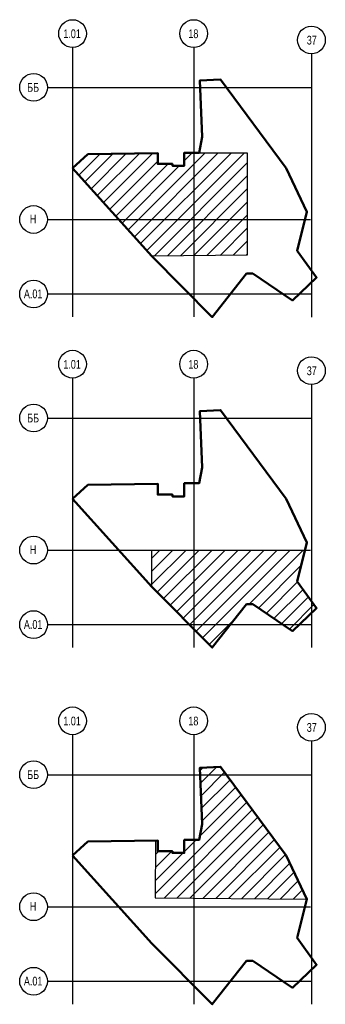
# Model space of a CAD drawing. Header units: millimetres. Extents: x -135639 to 224623, y -383017 to -59102.
# Tile 3 of 256: x -38772 to -28235, y -171261 to -137350. Entities that reach past the tile are written whole.
import ezdxf

# ---------------------------------------------------------------- set-up
doc = ezdxf.new("R2010")
doc.units = ezdxf.units.MM
doc.linetypes.add('ADSK_Линия сетки', pattern=[25, 20, -2.5, 0, -2.5])
doc.layers.add('A-HATCH-WALL', color=7, linetype='Continuous')
doc.layers.add('СОТС', color=5, linetype='Continuous')
doc.layers.add('Текст', color=7, linetype='Continuous', lineweight=9)
doc.styles.add('Arial Narrow', font='ARIALN.TTF', dxfattribs={"width": 0.9, "height": 600})

msp = doc.modelspace()

# ---------------------------------------------------------------- hatches: boundary and pattern name
at = {"layer": 'A-HATCH-WALL', "lineweight": 30, "true_color": 0x000000}
h = msp.add_hatch(dxfattribs=at)
h.set_pattern_fill('ANSI31', color=18, scale=100)
h.paths.add_polyline_path([(-34010, -141945), (-34010, -142316), (-33509, -142316), (-33509, -142379), (-33096, -142378), (-33097, -141932), (-30930, -141931), (-30926, -144231), (-30926, -145456), (-34215, -145490), (-36949, -142465), (-36421, -141987)])
h = msp.add_hatch(dxfattribs=at)
h.set_pattern_fill('ANSI31', color=18, scale=100)
h.paths.add_polyline_path([(-34215, -156877), (-34215, -155618), (-28933, -155618), (-29206, -156694), (-28537, -157615), (-29371, -158407), (-30739, -157483), (-30948, -157484), (-32134, -158977)])
h = msp.add_hatch(dxfattribs=at)
h.set_pattern_fill('ANSI31', color=18, scale=100)
h.paths.add_polyline_path([(-29955, -165632), (-31844, -163081), (-32561, -163111), (-32478, -165054), (-32588, -165601), (-33097, -165601), (-33096, -166049), (-33509, -166049), (-33509, -165987), (-34010, -165987), (-34010, -165615), (-34086, -165617), (-34098, -167597), (-28867, -167642), (-29586, -166132)])

# ---------------------------------------------------------------- linework, layer by layer
at = {"lineweight": 50}
for points in [[(-36949, -142465), (-36421, -141987), (-34010, -141945), (-34010, -142316), (-33509, -142316), (-33509, -142379), (-33096, -142379), (-33097, -141931), (-32588, -141931), (-32478, -141384), (-32561, -139441), (-31844, -139411), (-29586, -142462), (-28867, -143972), (-29206, -145307), (-28537, -146228), (-29371, -147020), (-30739, -146096), (-30948, -146097), (-32134, -147590), (-34215, -145490), (-36949, -142465)], [(-36949, -153852), (-36421, -153374), (-34010, -153332), (-34010, -153703), (-33509, -153703), (-33509, -153766), (-33096, -153766), (-33097, -153318), (-32588, -153318), (-32478, -152771), (-32561, -150828), (-31844, -150798), (-29586, -153849), (-28867, -155359), (-29206, -156694), (-28537, -157615), (-29371, -158407), (-30739, -157483), (-30948, -157484), (-32134, -158977), (-34215, -156877), (-36949, -153852)], [(-36949, -166135), (-36421, -165658), (-34010, -165615), (-34010, -165987), (-33509, -165987), (-33509, -166049), (-33096, -166049), (-33097, -165601), (-32588, -165601), (-32478, -165054), (-32561, -163111), (-31844, -163081), (-29586, -166132), (-28867, -167642), (-29206, -168977), (-28537, -169899), (-29371, -170690), (-30739, -169767), (-30948, -169767), (-32134, -171261), (-34215, -169161), (-36949, -166135)]]:
    msp.add_lwpolyline(points, dxfattribs=at)
at = {"layer": 'СОТС', "color": 253, "linetype": 'ADSK_Линия сетки', "lineweight": 30, "true_color": 0xaaaaaa}
for points in [[(-36949, -138307), (-36949, -147590)], [(-32772, -138307), (-32772, -147590)], [(-28713, -138528), (-28713, -147590)], [(-36949, -149694), (-36949, -158977)], [(-32772, -149694), (-32772, -158977)], [(-28713, -149915), (-28713, -158977)], [(-36949, -161977), (-36949, -171261)], [(-32772, -161977), (-32772, -171261)], [(-28713, -162198), (-28713, -171261)]]:
    msp.add_lwpolyline(points, dxfattribs=at)
at = {"layer": 'СОТС', "color": 253, "lineweight": 30, "true_color": 0xaaaaaa}
for points in [[(-37816, -139682), (-28713, -139682)], [(-37816, -144231), (-28743, -144231)], [(-37816, -146796), (-28713, -146796)], [(-37816, -151069), (-28713, -151069)], [(-37816, -155618), (-28743, -155618)], [(-37816, -158183), (-28713, -158183)], [(-37816, -163352), (-28713, -163352)], [(-37816, -167902), (-28743, -167902)], [(-37816, -170466), (-28713, -170466)]]:
    msp.add_lwpolyline(points, dxfattribs=at)
at = {"layer": 'СОТС', "color": 0, "lineweight": 30}
msp.add_lwpolyline([(-34010, -141945), (-34010, -142316), (-33509, -142316), (-33509, -142379), (-33096, -142378), (-33097, -141932), (-30930, -141931), (-30926, -144231), (-30926, -145456), (-34215, -145490), (-36949, -142465), (-36421, -141987), (-34010, -141945)], dxfattribs=at)
at = {"layer": 'СОТС', "color": 18, "lineweight": 30, "true_color": 0x000000}
msp.add_lwpolyline([(-34215, -156877), (-34215, -155618), (-28933, -155618), (-29206, -156694), (-28537, -157615), (-29371, -158407), (-30739, -157483), (-30948, -157484), (-32134, -158977), (-34215, -156877)], dxfattribs=at)
at = {"layer": 'СОТС', "color": 7, "lineweight": 30}
msp.add_lwpolyline([(-29955, -165632), (-31844, -163081), (-32561, -163111), (-32478, -165054), (-32588, -165601), (-33097, -165601), (-33096, -166049), (-33509, -166049), (-33509, -165987), (-34010, -165987), (-34010, -165615), (-34086, -165617), (-34098, -167597), (-28867, -167642), (-29586, -166132), (-29955, -165632)], dxfattribs=at)
at = {"layer": 'СОТС', "color": 253, "lineweight": 30, "true_color": 0xaaaaaa}
for centre in [(-36949, -137828), (-32772, -137828), (-28713, -138050), (-38294, -139682), (-38294, -144231), (-38294, -146796), (-36949, -149215), (-32772, -149215), (-28713, -149437), (-38294, -151069), (-38294, -155618), (-38294, -158183), (-36949, -161499), (-32772, -161499), (-28713, -161720), (-38294, -163352), (-38294, -167902), (-38294, -170466)]:
    msp.add_circle(centre, 478, dxfattribs=at)

# ---------------------------------------------------------------- texts
at = {"layer": 'Текст', "ltscale": 100, "char_height": 300, "width": 1267.91, "attachment_point": 7, "line_spacing_factor": 0.7, "style": 'Arial Narrow'}
for s, insert in [('\\pxqc;1.01', (-37599, -137988)), ('\\pxqc;18', (-33418, -137988)), ('\\pxqc;37', (-29336, -138209)), ('\\pxqc;ББ', (-38942, -139834)), ('\\pxqc;Н', (-38942, -144365)), ('\\pxqc;А.01', (-38942, -146947)), ('\\pxqc;1.01', (-37599, -149375)), ('\\pxqc;18', (-33418, -149375)), ('\\pxqc;37', (-29336, -149596)), ('\\pxqc;ББ', (-38942, -151221)), ('\\pxqc;Н', (-38942, -155752)), ('\\pxqc;А.01', (-38942, -158334)), ('\\pxqc;1.01', (-37599, -161658)), ('\\pxqc;18', (-33418, -161658)), ('\\pxqc;37', (-29336, -161879)), ('\\pxqc;ББ', (-38942, -163504)), ('\\pxqc;Н', (-38942, -168035)), ('\\pxqc;А.01', (-38942, -170617))]:
    msp.add_mtext(s, dxfattribs=dict(at, insert=insert))

doc.saveas('drawing.dxf')
